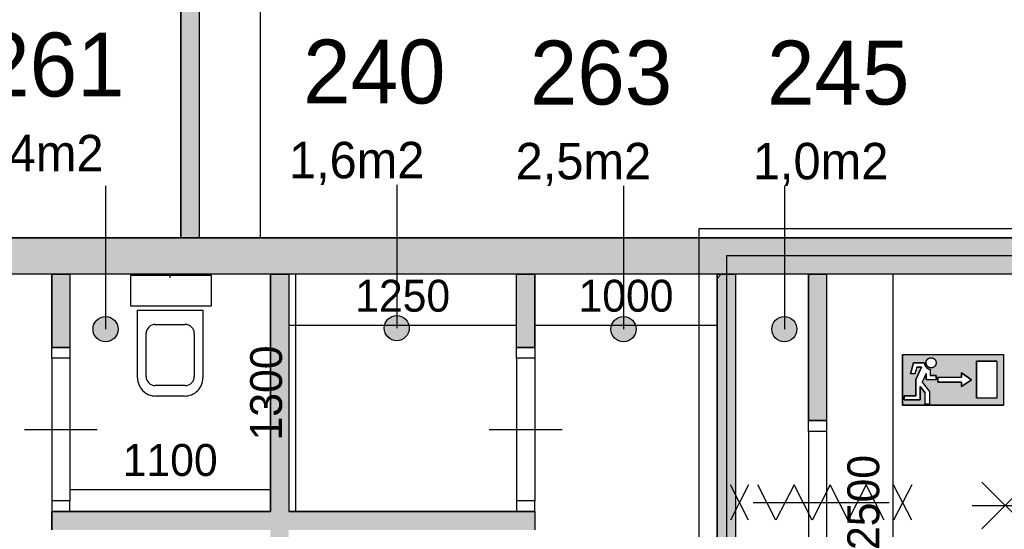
# Model space of a CAD drawing. Extents: x 393774 to 561444, y -100020 to -6220.
# Tile 42 of 47: x 524419 to 529819, y -16817 to -14025. Entities that reach past the tile are written whole.
import ezdxf

# ---------------------------------------------------------------- set-up
doc = ezdxf.new("R2010")
doc.units = 0
doc.header["$MEASUREMENT"] = 0
doc.header["$PDMODE"] = 35
doc.header["$PDSIZE"] = -0.5
doc.layers.get('0').update_dxf_attribs({"linetype": 'CONTINUOUS'})
doc.layers.get('DEFPOINTS').update_dxf_attribs({"linetype": 'CONTINUOUS'})
for name, color, linetype in [('AA$1A---_ARCEER', 252, 'CONTINUOUS'), ('AL22----_BINNENWAND', 252, 'CONTINUOUS'), ('AL32----_BINNENKOZIJN', 252, 'CONTINUOUS'), ('AL74----_INRSANITAIR', 252, 'CONTINUOUS'), ('AM$1A---_MAATVOERING', 252, 'CONTINUOUS'), ('Brandweer', 252, 'CONTINUOUS'), ('COMPARTIMENTERING', 252, 'CONTINUOUS'), ('LAYER01', 252, 'CONTINUOUS'), ('M2', 252, 'CONTINUOUS'), ('OMPARTIMENTERING', 252, 'CONTINUOUS')]:
    doc.layers.add(name, color=color, linetype=linetype)
doc.styles.add('B-01', font='b-gbp')
doc.dimstyles.new('BBA_STAND', dxfattribs={"dimtxt": 175, "dimasz": 1, "dimexe": 1, "dimexo": 0.001, "dimgap": 75, "dimtad": 1, "dimdec": 0, "dimzin": 0, "dimdsep": 46, "dimtxsty": 'B-01', "dimblk": 'NONE', "dimblk1": 'NONE', "dimblk2": 'PIJL1', "dimcen": 1, "dimse1": 1, "dimse2": 1, "dimclrd": 256, "dimclre": 1, "dimclrt": 256, "dimadec": 0, "dimazin": 0, "dimtfac": 1, "dimtdec": 0, "dimtmove": 0, "dimatfit": 0, "dimldrblk": 'PIJL1', "dimfxl": 1, "dimtolj": 1, "dimtzin": 0, "dimarcsym": 0})

# ---------------------------------------------------------------- blocks, each defined once
blk = doc.blocks.new('*D8')
at = {"layer": 'AM$1A---_MAATVOERING', "lineweight": -2, "transparency": 16777216}
blk.add_line((525739.9, -15220.1), (525739.9, -9920.1), dxfattribs=at)
at = {"layer": 'DEFPOINTS', "color": 0, "transparency": 16777216}
for p in [(525739.9, -9920.1), (532176.9, -9920.1), (532176.9, -15220.1)]:
    blk.add_point(p, dxfattribs=at)
at = {"layer": 'AM$1A---_MAATVOERING', "transparency": 16777216, "insert": (525577.4, -12570.1), "char_height": 175, "attachment_point": 5, "rotation": 90, "style": 'B-01'}
blk.add_mtext('\\A1;5300', dxfattribs=at)
blk = doc.blocks.new('_None')
blk = doc.blocks.new('PIJL1')
at = {"color": 1, "linetype": 'ByBlock'}
blk.add_line((0, 82.6), (0, -82.6), dxfattribs=at)
blk.add_solid([(-100, 16.7), (-100, -16.7), (0, 0)], dxfattribs=at)
blk = doc.blocks.new('*D15')
at = {"layer": 'AM$1A---_MAATVOERING', "lineweight": -2, "transparency": 16777216}
blk.add_line((529209.4, -17920.1), (529209.4, -15420.1), dxfattribs=at)
at = {"layer": 'DEFPOINTS', "color": 0, "transparency": 16777216}
for p in [(529209.4, -15420.1), (530282.8, -15420.1), (530282.8, -17920.1)]:
    blk.add_point(p, dxfattribs=at)
at = {"layer": 'AM$1A---_MAATVOERING', "transparency": 16777216, "insert": (529046.9, -16670.1), "char_height": 175, "attachment_point": 5, "rotation": 90, "style": 'B-01'}
blk.add_mtext('\\A1;2500', dxfattribs=at)
blk = doc.blocks.new('*D24')
at = {"layer": 'AM$1A---_MAATVOERING', "lineweight": -2, "transparency": 16777216}
blk.add_line((528244.3, -15701.1), (527244.3, -15701.1), dxfattribs=at)
at = {"layer": 'DEFPOINTS', "color": 0, "transparency": 16777216}
for p in [(527244.3, -15701.1), (527244.3, -15745.1), (528244.3, -15745.1)]:
    blk.add_point(p, dxfattribs=at)
at = {"layer": 'AM$1A---_MAATVOERING', "transparency": 16777216, "insert": (527744.3, -15538.6), "char_height": 175, "attachment_point": 5, "style": 'B-01'}
blk.add_mtext('\\A1;1000', dxfattribs=at)
blk = doc.blocks.new('*D25')
at = {"layer": 'AM$1A---_MAATVOERING', "lineweight": -2, "transparency": 16777216}
blk.add_line((527144.3, -15701.1), (525894.3, -15701.1), dxfattribs=at)
at = {"layer": 'DEFPOINTS', "color": 0, "transparency": 16777216}
for p in [(525894.3, -15620.1), (527144.3, -15620.1), (525894.3, -15701.1)]:
    blk.add_point(p, dxfattribs=at)
at = {"layer": 'AM$1A---_MAATVOERING', "transparency": 16777216, "insert": (526519.3, -15538.6), "char_height": 175, "attachment_point": 5, "style": 'B-01'}
blk.add_mtext('\\A1;1250', dxfattribs=at)
blk = doc.blocks.new('*D26')
at = {"layer": 'AM$1A---_MAATVOERING', "lineweight": -2, "transparency": 16777216}
blk.add_line((525794.3, -16601.1), (524694.3, -16601.1), dxfattribs=at)
at = {"layer": 'DEFPOINTS', "color": 0, "transparency": 16777216}
for p in [(524694.3, -15620.1), (525794.3, -16290.1), (524694.3, -16601.1)]:
    blk.add_point(p, dxfattribs=at)
at = {"layer": 'AM$1A---_MAATVOERING', "transparency": 16777216, "insert": (525244.3, -16438.6), "char_height": 175, "attachment_point": 5, "style": 'B-01'}
blk.add_mtext('\\A1;1100', dxfattribs=at)
blk = doc.blocks.new('*D27')
at = {"layer": 'AM$1A---_MAATVOERING', "lineweight": -2, "transparency": 16777216}
blk.add_line((525933.9, -16720.1), (525933.9, -15420.1), dxfattribs=at)
at = {"layer": 'DEFPOINTS', "color": 0, "transparency": 16777216}
for p in [(525933.9, -15420.1), (526209.9, -15420.1), (526209.9, -16720.1)]:
    blk.add_point(p, dxfattribs=at)
at = {"layer": 'AM$1A---_MAATVOERING', "transparency": 16777216, "insert": (525771.4, -16070.1), "char_height": 175, "attachment_point": 5, "rotation": 90, "style": 'B-01'}
blk.add_mtext('\\A1;1300', dxfattribs=at)

msp = doc.modelspace()

# ---------------------------------------------------------------- hatches: boundary and pattern name
at = {"layer": 'AA$1A---_ARCEER'}
h = msp.add_hatch(color=256, dxfattribs=at)
h.paths.add_polyline_path([(533684.3, -15420.1), (533684.3, -17920.1), (529974.3, -17920.1), (529974.3, -18120.1), (533894.3, -18120.1), (533894.3, -17920.1), (533894.3, -15420.1), (533894.3, -15220.1), (522194.3, -15220.1), (522194.3, -15420.1), (522194.3, -17920.1), (522404.3, -17920.1), (522404.3, -15420.1)])
h.paths.add_polyline_path([(528874.3, -18120.1), (528874.3, -17920.1), (528844.3, -17920.1), (528844.3, -17120.1), (528744.3, -17120.1), (528744.3, -17920.1), (528344.3, -17920.1), (528344.3, -15420.1), (528266.9, -15420.1), (528244.3, -15442.7), (528244.3, -17920.1), (528244.3, -18120.1)], flags=17)
h.paths.add_polyline_path([(528844.3, -16221.2), (528844.3, -15420.1), (528744.3, -15420.1), (528744.3, -16221.2)], flags=16)
h.paths.add_polyline_path([(525403.3, -15220.1), (525403.3, -9940.1), (525303.3, -9940.1), (525303.3, -13170.1), (525303.3, -15220.1)])
h.paths.add_polyline_path([(525894.3, -17920.1), (525894.3, -16820.1), (527244.3, -16820.1), (527244.3, -16720.1), (525894.3, -16720.1), (525894.3, -15420.1), (525794.3, -15420.1), (525794.3, -16720.1), (524594.3, -16720.1), (524594.3, -16820.1), (525794.3, -16820.1), (525794.3, -17920.1)], flags=17)
h.paths.add_polyline_path([(527244.3, -18120.1), (527244.3, -17920.1), (527144.3, -17920.1), (524544.3, -17920.1), (524544.3, -18120.1)], flags=17)
h.paths.add_polyline_path([(527244.3, -15820.1), (527244.3, -15420.1), (527144.3, -15420.1), (527144.3, -15820.1)], flags=16)
h.paths.add_polyline_path([(527244.3, -17920.1), (527244.3, -17720.1), (527144.3, -17720.1), (527144.3, -17920.1)], flags=16)
h.paths.add_polyline_path([(524694.3, -17920.1), (524694.3, -17720.1), (524594.3, -17720.1), (524594.3, -17920.1)], flags=16)
h.paths.add_polyline_path([(524694.3, -15820.1), (524694.3, -15420.1), (524594.3, -15420.1), (524594.3, -15820.1)], flags=16)
h.paths.add_polyline_path([(523394.3, -16220), (523394.3, -15420.1), (523294.3, -15420.1), (523294.3, -16220)], flags=17)
h.paths.add_polyline_path([(523394.3, -17920.1), (523394.3, -17120.1), (523294.3, -17120.1), (523294.3, -17920.1)], flags=17)
h.paths.add_polyline_path([(523544.3, -18120.1), (523544.3, -17920.1), (522307.3, -17920.1), (522194.3, -17920.1), (522194.3, -18120.1), (522307.3, -18120.1)])
h.paths.add_polyline_path([(521804.3, -13955.3), (521804.3, -9940.1), (521704.3, -9940.1), (521704.3, -14011.7)])
h.paths.add_polyline_path([(529074.3, -19930.1), (529074.3, -19830.1), (525074.3, -19830.1), (525074.3, -22820.1), (525174.3, -22820.1), (525174.3, -19930.1)])
h.paths.add_polyline_path([(531344.3, -19930.1), (531344.3, -20720.1), (536124.3, -20720.1), (536124.3, -20620.1), (531444.3, -20620.1), (531444.3, -19830.1), (529974.3, -19830.1), (529974.3, -19930.1)])
h.paths.add_polyline_path([(536124.3, -17170.1), (536124.3, -17070.1), (534894.3, -17070.1), (534894.3, -17170.1)])
h.paths.add_polyline_path([(525174.3, -29710.1), (525174.3, -24120.1), (525074.3, -24120.1), (525074.3, -29710.1)])
at = {"layer": 'Brandweer'}
h = msp.add_hatch(color=256, dxfattribs=at)
h.paths.add_polyline_path([(529815.2, -16136.2), (529815.2, -15858.8), (529260.3, -15858.8), (529260.3, -16136.2)])
h.paths.add_polyline_path([(529584, -16034.5), (529584, -16011.4), (529454.5, -16011.4), (529454.5, -15983.6), (529584, -15983.6), (529584, -15960.5), (529639.4, -15997.5)], flags=16)
h.paths.add_polyline_path([(529667.2, -15895.8), (529778.2, -15895.8), (529778.2, -16099.2), (529667.2, -16099.2)], flags=16)
h.paths.add_polyline_path([(529445.2, -15997.5), (529389.7, -15997.5), (529389.7, -15963.9), (529368.3, -16011), (529408.2, -16062.2), (529408.2, -16131.6), (529385.1, -16131.6), (529385.1, -16070.2), (529357.4, -16034.5), (529357.4, -16108.5), (529269.5, -16108.5), (529269.5, -16085.4), (529334.3, -16085.4), (529334.3, -15996.6), (529365.4, -15928.1), (529338.4, -15928.1), (529329.2, -15965.1), (529305.4, -15965.1), (529320.4, -15905), (529381.4, -15905), (529382, -15911.5), (529382.1, -15911.8), (529385.4, -15921.4), (529385.6, -15921.8), (529388.8, -15927), (529389.2, -15927.5), (529392.4, -15931), (529392.7, -15931.2), (529398.4, -15935.6), (529399, -15936), (529404.6, -15938.7), (529406.1, -15939.2), (529409.4, -15940.2), (529410.9, -15940.5), (529411.3, -15940.6), (529411.7, -15940.7), (529412.1, -15940.7), (529412.5, -15940.8), (529412.9, -15940.8), (529412.9, -15974.4), (529445.2, -15974.4)], flags=16)
h.paths.add_polyline_path([(529406.9, -15930.7), (529403.2, -15928.9), (529402.9, -15928.7), (529399.8, -15926.5), (529399.7, -15926.4), (529396.9, -15923.7), (529394.4, -15920.5), (529393.4, -15918.7), (529392.9, -15918.1), (529391.3, -15914.4), (529390.2, -15910.3), (529390.2, -15910.4), (529390, -15908.4), (529389.8, -15907.5), (529389.7, -15903.6), (529390.2, -15899.6), (529391.3, -15895.5), (529391.3, -15895.7), (529393, -15891.8), (529393.2, -15891.5), (529395.2, -15888.4), (529396.1, -15887.3), (529396.2, -15887.2), (529396.1, -15887.3), (529396.2, -15887.2), (529397.9, -15885.3), (529398.3, -15884.9), (529400.9, -15882.7), (529402.2, -15881.9), (529402.3, -15881.8), (529402.2, -15881.9), (529402.3, -15881.8), (529404.4, -15880.5), (529406.1, -15879.7), (529406.7, -15879.4), (529406.2, -15879.6), (529409.4, -15878.4), (529411.8, -15877.9), (529412.3, -15877.7), (529416.1, -15877.2), (529420.2, -15877.3), (529424.3, -15878), (529428.1, -15879.3), (529429.4, -15880), (529429.5, -15880), (529429.4, -15880), (529429.6, -15880.1), (529431.8, -15881.2), (529435.1, -15883.5), (529436.3, -15884.6), (529436.8, -15885.1), (529436.6, -15884.9), (529437.1, -15885.4), (529438.1, -15886.3), (529439.4, -15888), (529439.9, -15888.5), (529442, -15891.9), (529443.7, -15895.7), (529444.8, -15899.6), (529445, -15901.6), (529445.1, -15902.1), (529445, -15901.6), (529445.3, -15905), (529445.3, -15905), (529445, -15909.1), (529444.1, -15913.1), (529443.4, -15915), (529443.2, -15915.5), (529443.4, -15915), (529442, -15918.1), (529439.8, -15921.6), (529438.8, -15922.8), (529438.7, -15923), (529438.8, -15922.8), (529438.7, -15922.9), (529437.2, -15924.7), (529434.1, -15927.4), (529430.6, -15929.5), (529426.9, -15931.2), (529422.9, -15932.3), (529418.8, -15932.8), (529414.7, -15932.7), (529410.7, -15932), (529410.6, -15931.9)], flags=16)
at = {"layer": 'LAYER01'}
for points in [[(524889.7, -15789.2, 1), (524889.7, -15651.6, 1)], [(526486.8, -15783.6, 1), (526486.8, -15646, 1)], [(527730.4, -15789.2, 1), (527730.4, -15651.6, 1)], [(528612.6, -15789.2, 1), (528612.6, -15651.6, 1)]]:
    msp.add_hatch(color=256, dxfattribs=at).paths.add_polyline_path(points)

# ---------------------------------------------------------------- linework, layer by layer
at = {"layer": 'AL22----_BINNENWAND'}
for points in [[(525303.3, -15220.1), (525303.3, -9940.1)], [(525403.3, -9940.1), (525403.3, -15220.1)], [(525303.3, -13170.1), (525303.3, -15220.1)], [(525303.3, -13170.1), (525303.3, -15220.1)], [(525403.3, -13170.1), (525403.3, -15220.1)], [(525403.3, -13170.1), (525403.3, -15220.1)], [(522194.3, -15220.1), (533894.3, -15220.1)], [(533894.3, -15220.1), (522194.3, -15220.1)], [(533894.3, -15220.1), (522194.3, -15220.1)], [(525403.3, -15220.1), (525303.3, -15220.1)], [(525303.3, -15220.1), (525403.3, -15220.1)], [(525303.3, -15220.1), (525403.3, -15220.1)], [(533684.3, -15420.1), (522404.3, -15420.1)], [(524594.3, -15420.1), (524694.3, -15420.1)], [(524594.3, -15420.1), (524694.3, -15420.1)], [(524594.3, -15420.1), (524694.3, -15420.1)], [(524594.3, -15820.1), (524594.3, -15420.1)], [(524594.3, -15420.1), (524594.3, -15820.1)], [(524594.3, -15420.1), (524594.3, -15820.1)], [(524694.3, -15420.1), (524694.3, -15820.1)], [(524694.3, -15420.1), (524694.3, -15820.1)], [(524694.3, -15420.1), (524694.3, -15820.1)], [(525794.3, -16720.1), (525794.3, -15420.1)], [(525794.3, -15420.1), (525794.3, -16720.1)], [(525794.3, -15420.1), (525794.3, -16720.1)], [(525794.3, -15420.1), (525894.3, -15420.1)], [(525794.3, -15420.1), (525894.3, -15420.1)], [(525794.3, -15420.1), (525894.3, -15420.1)], [(525894.3, -15420.1), (525894.3, -16720.1)], [(525894.3, -15420.1), (525894.3, -16720.1)], [(525894.3, -15420.1), (525894.3, -16720.1)], [(527144.3, -15420.1), (527244.3, -15420.1)], [(527244.3, -15420.1), (527144.3, -15420.1)], [(527244.3, -15420.1), (527144.3, -15420.1)], [(527144.3, -15820.1), (527144.3, -15420.1)], [(527144.3, -15820.1), (527144.3, -15420.1)], [(527144.3, -15820.1), (527144.3, -15420.1)], [(527244.3, -15420.1), (527244.3, -15820.1)], [(527244.3, -15820.1), (527244.3, -15420.1)], [(527244.3, -15820.1), (527244.3, -15420.1)], [(528244.3, -17920.1), (528244.3, -15420.1)], [(528244.3, -15420.1), (528244.3, -17920.1)], [(528244.3, -15420.1), (528244.3, -17920.1)], [(528244.3, -15420.1), (528344.3, -15420.1)], [(528244.3, -15442.7), (528266.9, -15420.1)], [(528244.3, -15420.1), (528344.3, -15420.1)], [(528244.3, -15442.7), (528266.9, -15420.1)], [(528244.3, -15420.1), (528344.3, -15420.1)], [(528344.3, -15420.1), (528344.3, -17920.1)], [(528344.3, -15420.1), (528344.3, -17920.1)], [(528344.3, -15420.1), (528344.3, -17920.1)], [(528744.3, -15420.1), (528844.3, -15420.1)], [(528744.3, -15420.1), (528844.3, -15420.1)], [(528744.3, -15420.1), (528844.3, -15420.1)], [(528744.3, -16221.2), (528744.3, -15420.1)], [(528744.3, -15420.1), (528744.3, -16221.2)], [(528744.3, -15420.1), (528744.3, -16221.2)], [(528844.3, -15420.1), (528844.3, -16221.2)], [(528844.3, -15420.1), (528844.3, -16221.2)], [(528844.3, -15420.1), (528844.3, -16221.2)], [(524694.3, -15820.1), (524594.3, -15820.1)], [(524594.3, -15820.1), (524694.3, -15820.1)], [(524594.3, -15820.1), (524694.3, -15820.1)], [(527244.3, -15820.1), (527144.3, -15820.1)], [(527244.3, -15820.1), (527144.3, -15820.1)], [(527244.3, -15820.1), (527144.3, -15820.1)], [(528844.3, -16221.2), (528744.3, -16221.2)], [(524594.3, -16720.1), (525794.3, -16720.1)], [(525794.3, -16720.1), (524594.3, -16720.1)], [(525794.3, -16720.1), (524594.3, -16720.1)], [(524594.3, -16820.1), (524594.3, -16720.1)], [(524594.3, -16720.1), (524594.3, -16820.1)], [(524594.3, -16720.1), (524594.3, -16820.1)], [(525894.3, -16720.1), (527244.3, -16720.1)], [(527244.3, -16720.1), (525894.3, -16720.1)], [(527244.3, -16720.1), (525894.3, -16720.1)], [(527244.3, -16720.1), (527244.3, -16820.1)], [(527244.3, -16720.1), (527244.3, -16820.1)], [(527244.3, -16720.1), (527244.3, -16820.1)]]:
    msp.add_lwpolyline(points, dxfattribs=at)
at = {"layer": 'AL32----_BINNENKOZIJN'}
for points in [[(524694.3, -15820.1), (524694.3, -15880.1), (524594.3, -15880.1), (524594.3, -15820.1)], [(527244.3, -15820.1), (527244.3, -15880.1), (527144.3, -15880.1), (527144.3, -15820.1)], [(528844.3, -16221.2), (528844.3, -16281.2), (528744.3, -16281.2), (528744.3, -16221.2)], [(524694.3, -16720.2), (524694.3, -16660.5), (524594.5, -16660.5), (524594.5, -16720.2)], [(527244.3, -16720.2), (527244.3, -16660.5), (527144.5, -16660.5), (527144.5, -16720.2)]]:
    msp.add_lwpolyline(points, close=True, dxfattribs=at)
for points in [[(524594.3, -15880.1), (524594.5, -16660.5)], [(524694.3, -15880.1), (524694.3, -16660.5)], [(527144.3, -15880.1), (527144.5, -16660.5)], [(527244.3, -15880.1), (527244.3, -16660.5)], [(524444.3, -16270.3), (524644.3, -16270.3), (524844.3, -16270.3)], [(526994.3, -16270.3), (527194.3, -16270.3), (527394.3, -16270.3)], [(528744.3, -16281.2), (528744.5, -17060.3)], [(528844.3, -16281.2), (528844.3, -17060.3)], [(528594.3, -16670.8), (528794.3, -16670.8), (528994.3, -16670.8)], [(528614.3, -16670.8), (528814.3, -16670.8), (529014.3, -16670.8)]]:
    msp.add_lwpolyline(points, dxfattribs=at)
at = {"layer": 'AL74----_INRSANITAIR'}
msp.add_lwpolyline([(525026.3, -15592.1), (525470.3, -15592.1), (525470.3, -15427.1), (525026.3, -15427.1)], close=True, dxfattribs=at)
msp.add_lwpolyline([(525026.3, -15592.1), (525470.3, -15592.1), (525470.3, -15427.1), (525026.3, -15427.1)], close=True, dxfattribs=at)
for points in [[(525244.3, -15440.1), (525244.3, -15420.1)], [(525244.3, -15440.1), (525244.3, -15420.1)], [(525065.3, -15987.1), (525065.3, -15617.1)], [(525065.3, -15987.1), (525065.3, -15617.1)], [(525065.3, -15617.1), (525423.3, -15617.1), (525423.3, -15987.1)], [(525065.3, -15617.1), (525423.3, -15617.1), (525423.3, -15987.1)], [(525162.3, -15694.1), (525326.3, -15694.1)], [(525162.3, -15694.1), (525326.3, -15694.1)], [(525112.3, -15980.1), (525112.3, -15744.1)], [(525112.3, -15980.1), (525112.3, -15744.1)], [(525376.3, -15744.1), (525376.3, -15980.1)], [(525376.3, -15744.1), (525376.3, -15980.1)], [(525326.3, -16030.1), (525162.3, -16030.1)], [(525326.3, -16030.1), (525162.3, -16030.1)], [(525323.3, -16087.1), (525165.3, -16087.1)], [(525323.3, -16087.1), (525165.3, -16087.1)]]:
    msp.add_lwpolyline(points, dxfattribs=at)
for points in [[(525162.3, -15694.1, 0.414214), (525112.3, -15744.1)], [(525162.3, -15694.1, 0.414214), (525112.3, -15744.1)], [(525376.3, -15744.1, 0.414213), (525326.3, -15694.1)], [(525376.3, -15744.1, 0.414213), (525326.3, -15694.1)], [(525112.3, -15980.1, 0.414214), (525162.3, -16030.1)], [(525112.3, -15980.1, 0.414214), (525162.3, -16030.1)], [(525326.3, -16030.1, 0.414214), (525376.3, -15980.1)], [(525326.3, -16030.1, 0.414214), (525376.3, -15980.1)], [(525065.3, -15987.1, 0.414214), (525165.3, -16087.1)], [(525065.3, -15987.1, 0.414214), (525165.3, -16087.1)], [(525323.3, -16087.1, 0.414214), (525423.3, -15987.1)], [(525323.3, -16087.1, 0.414214), (525423.3, -15987.1)]]:
    msp.add_lwpolyline(points, format="xyb", dxfattribs=at)
at = {"layer": 'Brandweer'}
for p, q in [((529260.3, -15858.8), (529815.2, -15858.8)), ((529260.3, -15858.8), (529260.3, -16136.2)), ((529815.2, -15858.8), (529815.2, -16136.2)), ((529320.4, -15905), (529305.4, -15965.1)), ((529381.4, -15905), (529320.4, -15905)), ((529338.4, -15928.1), (529329.2, -15965.1)), ((529365.4, -15928.1), (529334.3, -15996.6)), ((529338.4, -15928.1), (529365.4, -15928.1)), ((529778.2, -15895.8), (529667.2, -15895.8)), ((529667.2, -15895.8), (529667.2, -16099.2)), ((529778.2, -15895.8), (529778.2, -16099.2)), ((529329.2, -15965.1), (529305.4, -15965.1)), ((529389.7, -15963.9), (529368.3, -16011)), ((529389.7, -15963.9), (529389.7, -15997.5)), ((529412.9, -15940.8), (529412.9, -15974.4)), ((529445.2, -15974.4), (529412.9, -15974.4)), ((529445.2, -15997.5), (529445.2, -15974.4)), ((529454.5, -15983.6), (529584, -15983.6)), ((529454.5, -15983.6), (529454.5, -16011.4)), ((529639.4, -15997.5), (529584, -15960.5)), ((529584, -15960.5), (529584, -15983.6)), ((529334.3, -15996.6), (529334.3, -16085.4)), ((529357.4, -16108.5), (529357.4, -16034.5)), ((529357.4, -16034.5), (529385.1, -16070.2)), ((529368.2, -16010.8), (529408.2, -16062.2)), ((529445.2, -15997.5), (529389.7, -15997.5)), ((529454.5, -16011.4), (529584, -16011.4)), ((529584, -16034.5), (529639.4, -15997.5)), ((529584, -16011.4), (529584, -16034.5)), ((529269.5, -16085.4), (529269.5, -16108.5)), ((529334.3, -16085.4), (529269.5, -16085.4)), ((529385.1, -16131.6), (529385.1, -16070.2)), ((529408.2, -16062.2), (529408.2, -16131.6)), ((529260.3, -16136.2), (529815.2, -16136.2)), ((529269.5, -16108.5), (529357.4, -16108.5)), ((529408.2, -16131.6), (529385.1, -16131.6)), ((529778.2, -16099.2), (529667.2, -16099.2)), ((529695.7, -16558.2, 2600), (529950.2, -16812.7, 2600)), ((529695.7, -16814, 2600), (529951.5, -16558.2, 2600)), ((529642.1, -16686.4, 2600), (530003.8, -16686.4, 2600))]:
    msp.add_line(p, q, dxfattribs=at)
for points in [[(529260.3, -16136.2), (529260.3, -15858.8), (529815.2, -15858.8), (529815.2, -16136.2), (529260.3, -16136.2)], [(529269.5, -16108.5), (529269.5, -16085.4), (529334.3, -16085.4), (529334.3, -15996.6), (529365.4, -15928.1), (529338.4, -15928.1), (529329.2, -15965.1), (529305.4, -15965.1), (529320.4, -15905), (529381.4, -15905), (529381.9, -15910.9), (529382.4, -15913.4), (529383.1, -15915.9), (529384, -15918.6), (529385.7, -15922.1), (529387.3, -15924.9), (529388.6, -15926.7), (529390.5, -15929), (529392.3, -15930.9), (529395.1, -15933.4), (529397.9, -15935.4), (529400.9, -15937.1), (529403.9, -15938.5), (529408, -15939.9), (529410.9, -15940.5), (529412.9, -15941.2), (529412.9, -15974.4), (529445.2, -15974.4), (529445.2, -15997.5), (529389.7, -15997.5), (529389.7, -15963.9), (529368.3, -16011), (529408.2, -16062.2), (529408.2, -16131.6), (529385.1, -16131.6), (529385.1, -16070.2), (529357.4, -16034.5), (529357.4, -16108.5), (529269.5, -16108.5)], [(529381.4, -15905), (529381.4, -15905.4), (529381.4, -15905.8), (529381.4, -15906.2), (529381.4, -15906.7), (529381.4, -15907.1), (529381.5, -15907.5), (529381.5, -15907.9), (529381.5, -15908.3), (529381.6, -15908.7), (529381.6, -15909.1), (529381.7, -15909.5), (529381.7, -15909.9), (529381.8, -15910.3), (529381.8, -15910.7), (529381.9, -15911.1), (529382, -15911.5), (529382, -15911.9), (529382.1, -15912.3), (529382.2, -15912.7), (529382.3, -15913.1), (529382.4, -15913.5), (529382.5, -15913.9), (529382.6, -15914.3), (529382.7, -15914.7), (529382.8, -15915.1), (529382.9, -15915.5), (529383, -15915.8), (529383.2, -15916.2), (529383.3, -15916.6), (529383.4, -15917), (529383.6, -15917.4), (529383.7, -15917.8), (529383.8, -15918.1), (529384, -15918.5), (529384.1, -15918.9), (529384.3, -15919.3), (529384.5, -15919.6), (529384.6, -15920), (529384.8, -15920.4), (529385, -15920.8), (529385.2, -15921.1), (529385.3, -15921.5), (529385.5, -15921.8), (529385.7, -15922.2), (529385.9, -15922.6), (529386.1, -15922.9), (529386.3, -15923.3), (529386.5, -15923.6), (529386.7, -15924), (529387, -15924.3), (529387.2, -15924.7), (529387.4, -15925), (529387.6, -15925.3), (529387.9, -15925.7), (529388.1, -15926), (529388.3, -15926.3), (529388.6, -15926.7), (529388.8, -15927), (529389.1, -15927.3), (529389.3, -15927.6), (529389.6, -15927.9), (529389.8, -15928.3), (529390.1, -15928.6), (529390.4, -15928.9), (529390.6, -15929.2), (529390.9, -15929.5), (529391.2, -15929.8), (529391.5, -15930.1), (529391.8, -15930.4), (529392, -15930.6), (529392.3, -15930.9), (529392.6, -15931.2), (529392.9, -15931.5), (529393.2, -15931.8), (529393.5, -15932), (529393.8, -15932.3), (529394.1, -15932.6), (529394.5, -15932.8), (529394.8, -15933.1), (529395.1, -15933.3), (529395.4, -15933.6), (529395.7, -15933.8), (529396.1, -15934.1), (529396.4, -15934.3), (529396.7, -15934.6), (529397, -15934.8), (529397.4, -15935), (529397.7, -15935.3), (529398.1, -15935.5), (529398.4, -15935.7), (529398.8, -15935.9), (529399.1, -15936.1), (529399.5, -15936.3), (529399.8, -15936.5), (529400.2, -15936.7), (529400.5, -15936.9), (529400.9, -15937.1), (529401.2, -15937.3), (529401.6, -15937.5), (529402, -15937.6), (529402.4, -15937.8), (529402.7, -15938), (529403.1, -15938.1), (529403.5, -15938.3), (529403.8, -15938.5), (529404.2, -15938.6), (529404.6, -15938.8), (529405, -15938.9), (529405.4, -15939), (529405.7, -15939.2), (529406.1, -15939.3), (529406.5, -15939.4), (529406.9, -15939.6), (529407.3, -15939.7), (529407.7, -15939.8), (529408.1, -15939.9), (529408.5, -15940), (529408.9, -15940.1), (529409.3, -15940.2), (529409.7, -15940.3), (529410.1, -15940.4), (529410.5, -15940.4), (529410.9, -15940.5), (529411.3, -15940.6), (529411.7, -15940.7), (529412.1, -15940.7), (529412.5, -15940.8), (529412.9, -15940.8)], [(529437.1, -15885.4), (529438, -15886.4), (529438.9, -15887.4), (529439.8, -15888.5), (529440.6, -15889.6), (529441.3, -15890.8), (529442, -15891.9), (529442.6, -15893.2), (529443.1, -15894.4), (529443.6, -15895.7), (529444, -15897), (529444.4, -15898.3), (529444.7, -15899.6), (529444.9, -15901), (529445.1, -15902.3), (529445.2, -15903.7), (529445.2, -15905), (529445.2, -15906.4), (529445.1, -15907.7), (529444.9, -15909.1), (529444.7, -15910.4), (529444.4, -15911.8), (529444, -15913.1), (529443.6, -15914.4), (529443.1, -15915.6), (529442.6, -15916.9), (529442, -15918.1), (529441.3, -15919.3), (529440.6, -15920.4), (529439.8, -15921.6), (529438.9, -15922.6), (529438, -15923.7), (529437.1, -15924.6), (529436.1, -15925.6), (529435.1, -15926.5), (529434, -15927.3), (529432.9, -15928.1), (529431.8, -15928.8), (529430.6, -15929.5), (529429.4, -15930.1), (529428.1, -15930.7), (529426.8, -15931.1), (529425.5, -15931.6), (529424.2, -15931.9), (529422.9, -15932.2), (529421.6, -15932.5), (529420.2, -15932.6), (529418.9, -15932.7), (529417.5, -15932.8), (529416.1, -15932.7), (529414.8, -15932.6), (529413.4, -15932.5), (529412.1, -15932.2), (529410.7, -15931.9), (529409.4, -15931.6), (529408.1, -15931.1), (529406.9, -15930.7), (529405.6, -15930.1), (529404.4, -15929.5), (529403.2, -15928.8), (529402.1, -15928.1), (529401, -15927.3), (529399.9, -15926.5), (529398.9, -15925.6), (529397.9, -15924.6), (529396.9, -15923.7), (529396, -15922.6), (529395.2, -15921.6), (529394.4, -15920.4), (529393.7, -15919.3), (529393, -15918.1), (529392.4, -15916.9), (529391.9, -15915.6), (529391.4, -15914.4), (529390.9, -15913.1), (529390.6, -15911.8), (529390.3, -15910.4), (529390, -15909.1), (529389.9, -15907.7), (529389.8, -15906.4), (529389.7, -15905), (529389.8, -15903.7), (529389.9, -15902.3), (529390, -15901), (529390.3, -15899.6), (529390.6, -15898.3), (529390.9, -15897), (529391.4, -15895.7), (529391.9, -15894.4), (529392.4, -15893.2), (529393, -15891.9), (529393.7, -15890.8), (529394.4, -15889.6), (529395.2, -15888.5), (529396, -15887.4), (529396.9, -15886.4), (529397.9, -15885.4), (529398.9, -15884.5), (529399.9, -15883.6), (529401, -15882.7), (529402.1, -15882), (529403.2, -15881.2), (529404.4, -15880.6), (529405.6, -15879.9), (529406.9, -15879.4), (529408.1, -15878.9), (529409.4, -15878.5), (529410.8, -15878.1), (529412.1, -15877.8), (529413.4, -15877.6), (529414.8, -15877.4), (529416.1, -15877.3), (529417.5, -15877.3), (529418.9, -15877.3), (529420.2, -15877.4), (529421.6, -15877.6), (529422.9, -15877.8), (529424.2, -15878.1), (529425.5, -15878.5), (529426.8, -15878.9), (529428.1, -15879.4), (529429.4, -15879.9), (529430.6, -15880.6), (529431.8, -15881.2), (529432.9, -15882), (529434, -15882.7), (529435.1, -15883.6), (529436.1, -15884.5), (529437.1, -15885.4)], [(529390.1, -15900.9), (529391.2, -15896.3), (529393.5, -15891.2), (529396.2, -15887.3), (529398.5, -15884.8), (529402.3, -15881.8), (529406.2, -15879.7), (529411.8, -15877.9), (529419.2, -15877.3), (529425.4, -15878.4), (529429.5, -15880), (529431.6, -15881.1), (529434.2, -15882.9), (529436.4, -15884.7), (529439.4, -15888.1), (529441.8, -15891.6), (529443.7, -15895.9), (529445, -15901.7), (529445.2, -15905.9), (529444.9, -15909.4), (529443.4, -15915.1), (529441.7, -15918.5), (529438.7, -15922.9), (529434.4, -15927), (529431.6, -15928.9), (529427.1, -15931), (529422.8, -15932.3), (529416.1, -15932.7), (529410, -15931.7), (529405.8, -15930.2), (529402.5, -15928.4), (529399.3, -15926), (529396, -15922.6), (529393.3, -15918.6), (529391.7, -15915.3), (529390.4, -15911.1), (529389.9, -15908.3), (529389.8, -15903.7), (529390.1, -15900.9)], [(529667.2, -16099.2), (529667.2, -15895.8), (529778.2, -15895.8), (529778.2, -16099.2), (529667.2, -16099.2)], [(529454.5, -16011.4), (529454.5, -15983.6), (529584, -15983.6), (529584, -15960.5), (529639.4, -15997.5), (529584, -16034.5), (529584, -16011.4), (529454.5, -16011.4)], [(528416.8, -16574), (528316.8, -16767.5)], [(528416.8, -16767.5), (528316.8, -16574)], [(529160.8, -16767.5), (529061.8, -16574), (528962.8, -16767.5), (528863.8, -16574), (528764.8, -16767.5), (528665.8, -16574), (528566.8, -16767.5), (528467.8, -16574)], [(529311.8, -16574), (529211.8, -16767.5)], [(529311.8, -16767.5), (529211.8, -16574)], [(528441.8, -16670.8), (529186.8, -16670.8)], [(528441.8, -16670.8), (529186.8, -16670.8)]]:
    msp.add_lwpolyline(points, dxfattribs=at)
msp.add_lwpolyline([(529381.4, -15905), (529382, -15911.7), (529385.4, -15921.7), (529388.9, -15927.1), (529392.5, -15931.1), (529398.6, -15935.8), (529405, -15938.9), (529409.9, -15940.3), (529412.9, -15941.2), (529412.9, -15974.4), (529445.2, -15974.4), (529445.2, -15997.5), (529389.7, -15997.5), (529389.7, -15963.9), (529368.3, -16011), (529408.2, -16062.2), (529408.2, -16131.6), (529385.1, -16131.6), (529385.1, -16070.2), (529357.4, -16034.5), (529357.4, -16108.5), (529269.5, -16108.5), (529269.5, -16085.4), (529334.3, -16085.4), (529334.3, -15996.6), (529365.4, -15928.1), (529338.4, -15928.1), (529329.2, -15965.1), (529305.4, -15965.1), (529320.4, -15905)], close=True, dxfattribs=at)
at = {"layer": 'COMPARTIMENTERING'}
msp.add_lwpolyline([(533766.5, -18021), (533766.5, -15319.6), (528296, -15319.6), (528296, -18013), (533766.5, -18013)], close=True, dxfattribs=at)
at = {"layer": 'LAYER01'}
for p, q in [((524889.7, -14935.1), (524889.7, -15720.4)), ((526486.8, -14929.5), (526486.8, -15714.8)), ((527730.4, -14935.1), (527730.4, -15720.4)), ((528612.6, -14935.1), (528612.6, -15720.4))]:
    msp.add_line(p, q, dxfattribs=at)
for centre in [(524889.7, -15720.4), (526486.8, -15714.8), (527730.4, -15720.4), (528612.6, -15720.4)]:
    msp.add_circle(centre, 68.8, dxfattribs=at)
at = {"layer": 'OMPARTIMENTERING', "ltscale": 800}
msp.add_lwpolyline([(533944.3, -15170.1), (528144.3, -15170.1), (528144.3, -18170.1), (533944.3, -18170.1), (533944.3, -15170.1)], dxfattribs=at)

# ---------------------------------------------------------------- texts
at = {"layer": 'LAYER01', "style": 'B-01'}
for s, p in [('261', (524213.3, -14445.8)), ('240', (525973.4, -14484.2)), ('263', (527217, -14489.8)), ('245', (528517.9, -14489.8))]:
    msp.add_text(s, height=350, rotation=0, dxfattribs=at).set_placement(p)
at = {"layer": 'M2', "char_height": 200, "width": 1805, "attachment_point": 1, "style": 'B-01'}
for s, insert in [('1,4m2', (524135.3, -14655.8)), ('1,6m2', (525895.4, -14694.2)), ('2,5m2', (527139, -14699.8)), ('1,0m2', (528439.9, -14699.8))]:
    msp.add_mtext(s, dxfattribs=dict(at, insert=insert))

# ---------------------------------------------------------------- dimensions: what is measured, and where the dimension line sits
at = {"layer": 'AM$1A---_MAATVOERING'}
for base, p1, p2, picture, middle in [((525739.9, -9920.1), (532176.9, -15220.1), (532176.9, -9920.1), '*D8', (525577.4, -12570.1)), ((525933.9, -15420.1), (526209.9, -16720.1), (526209.9, -15420.1), '*D27', (525771.4, -16070.1)), ((529209.4, -15420.1), (530282.8, -17920.1), (530282.8, -15420.1), '*D15', (529046.9, -16670.1))]:
    dim = msp.add_linear_dim(base=base, p1=p1, p2=p2, angle=270, dimstyle='BBA_STAND', dxfattribs=at)
    dim.commit()
    dim.dimension.update_dxf_attribs({"geometry": picture, "text_midpoint": middle})
for base, p1, p2, picture, middle in [((525894.3, -15701.1), (527144.3, -15620.1), (525894.3, -15620.1), '*D25', (526519.3, -15538.6)), ((527244.3, -15701.1), (528244.3, -15745.1), (527244.3, -15745.1), '*D24', (527744.3, -15538.6)), ((524694.3, -16601.1), (525794.3, -16290.1), (524694.3, -15620.1), '*D26', (525244.3, -16438.6))]:
    dim = msp.add_linear_dim(base=base, p1=p1, p2=p2, dimstyle='BBA_STAND', dxfattribs=at)
    dim.commit()
    dim.dimension.update_dxf_attribs({"geometry": picture, "text_midpoint": middle})

doc.saveas('drawing.dxf')
